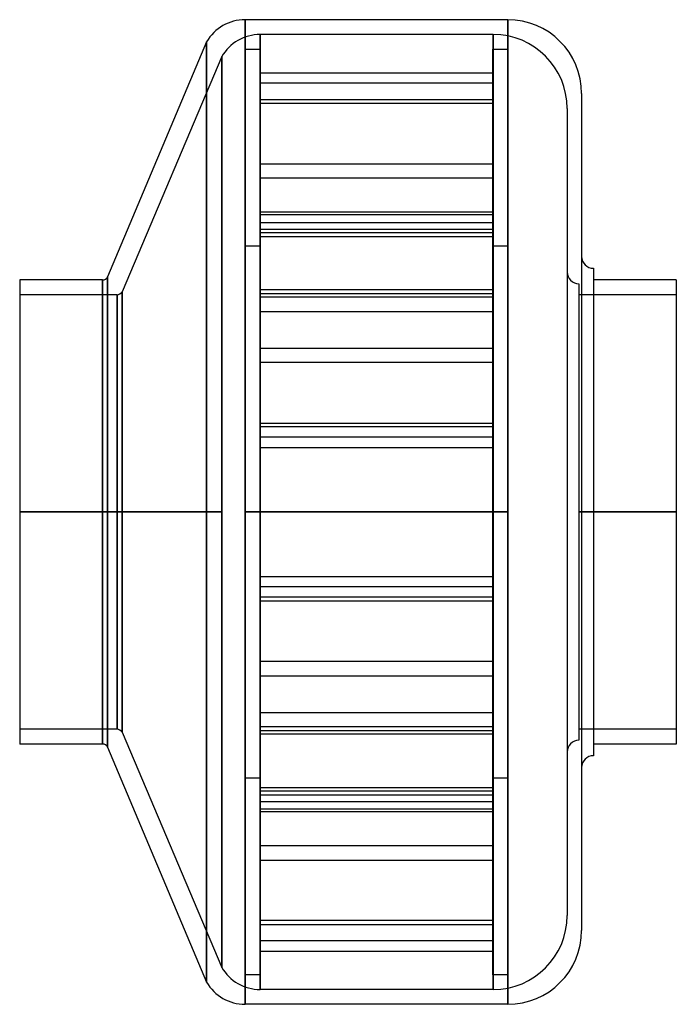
# Model space of a CAD drawing. Header units: millimetres. Extents: x -111 to 111, y -166 to 166.
import ezdxf

# ---------------------------------------------------------------- set-up
doc = ezdxf.new("R2010")
doc.units = ezdxf.units.MM
doc.layers.add('MAIN-1', color=7, linetype='Continuous')
doc.layers.add('MAIN-2', color=7, linetype='Continuous')

msp = doc.modelspace()

# ---------------------------------------------------------------- linework, layer by layer
at = {"layer": 'MAIN-1'}
for p, q in [((-34.8, 166.5), (-34.8, 0)), ((54, 166.5), (-34.8, 166.5)), ((54, 166.5), (54, 0)), ((-47.79, 159), (-81.27, 79.5)), ((-47.79, 159), (-47.79, 0)), ((79, 141.5), (79, -141.5)), ((83, 82.43), (83, 0)), ((-111, 78.5), (-111, 0)), ((-83, 78.5), (-111, 78.5)), ((-83, 78.5), (-83, 0)), ((-81.27, 79.5), (-81.27, 0)), ((111, 78.5), (83, 78.5)), ((111, 78.5), (111, 0)), ((-111, 0), (-111, -78.5)), ((-111, 0), (-83, 0)), ((-83, 0), (-83, -78.5)), ((-81.27, 0), (-47.79, 0)), ((-81.27, 0), (-81.27, -79.5)), ((-47.79, 0), (-47.79, -159)), ((-34.8, 0), (54, 0)), ((-34.8, 0), (-34.8, -166.5)), ((54, 0), (54, -166.5)), ((83, 0), (111, 0)), ((83, 0), (83, -82.43)), ((111, 0), (111, -78.5)), ((-83, -78.5), (-111, -78.5)), ((-81.27, -79.5), (-47.79, -159)), ((111, -78.5), (83, -78.5)), ((54, -166.5), (-34.8, -166.5))]:
    msp.add_line(p, q, dxfattribs=at)
for centre, radius, start, end in [((-34.8, 151.5), 15, 90, 150), ((54, 141.5), 25, 0, 90), ((83, 86.43), 4, 180, 270), ((-83, 80.5), 2, 270, 330), ((-83, -80.5), 2, 30, 90), ((83, -86.43), 4, 90, 180), ((54, -141.5), 25, 270, 0), ((-34.8, -151.5), 15, 210, 270)]:
    msp.add_arc(centre, radius, start, end, dxfattribs=at)
at = {"layer": 'MAIN-2'}
for p, q in [((-34.8, 0), (-34.8, 166.5)), ((54, 0), (54, 166.5)), ((-29.7, 161.5), (-29.7, 0)), ((-29.7, 0), (-29.7, 161.5)), ((49.1, 161.5), (-29.7, 161.5)), ((49.1, 161.5), (49.1, 0)), ((49.1, 0), (49.1, 161.5)), ((-47.79, 0), (-47.79, 159)), ((-42.69, 154), (-76.37, 74.5)), ((-42.69, 154), (-42.69, 0)), ((-42.69, 0), (-42.69, 154)), ((-34.8, 156.5), (-29.8, 156.5)), ((-34.8, -156.5), (-34.8, 156.5)), ((-29.8, 156.5), (-29.8, -156.5)), ((49, -156.5), (49, 156.5)), ((49, 156.5), (54, 156.5)), ((54, 156.5), (54, -156.5)), ((-29.8, 148.51), (49, 148.51)), ((49, 144.98), (-29.8, 144.98)), ((-29.8, 139.51), (49, 139.51)), ((49, 138.21), (-29.8, 138.21)), ((74.1, 136.5), (74.1, -136.5)), ((-29.8, 117.73), (49, 117.73)), ((49, 112.9), (-29.8, 112.9)), ((49, 101.42), (-29.8, 101.42)), ((49, 100.49), (-29.8, 100.49)), ((-29.8, 97.89), (49, 97.89)), ((-29.8, 95.66), (49, 95.66)), ((49, 94.41), (-29.8, 94.41)), ((-29.8, 93.12), (49, 93.12)), ((-29.8, 89.9), (-34.8, 89.9)), ((54, 89.9), (49, 89.9)), ((-83, 0), (-83, 78.5)), ((-81.27, 0), (-81.27, 79.5)), ((78.1, 77.18), (78.1, 0)), ((-78.1, 73.5), (-111, 73.5)), ((-78.1, 0), (-78.1, 73.5)), ((-78.1, 73.5), (-78.1, 0)), ((-76.37, 0), (-76.37, 74.5)), ((-76.37, 74.5), (-76.37, 0)), ((49, 75.18), (-29.8, 75.18)), ((-29.8, 73.88), (49, 73.88)), ((111, 73.5), (78.1, 73.5)), ((49, 72.63), (-29.8, 72.63)), ((-29.8, 67.8), (49, 67.8)), ((-29.8, 55.4), (49, 55.4)), ((49, 50.57), (-29.8, 50.57)), ((-29.8, 30.08), (49, 30.08)), ((49, 28.79), (-29.8, 28.79)), ((49, 25.31), (-29.8, 25.31)), ((-29.8, 21.78), (49, 21.78)), ((-29.8, 21.78), (49, 21.78)), ((-78.1, 0), (-111, 0)), ((-78.1, 0), (-78.1, -73.5)), ((-76.37, 0), (-76.37, -74.5)), ((-42.69, 0), (-76.37, 0)), ((-42.69, 0), (-42.69, -154)), ((-29.7, 0), (-29.7, -161.5)), ((0, 0), (-29.7, 0)), ((0, 0), (0, 0)), ((0, 0), (0, 0)), ((49.1, 0), (0, 0)), ((0, 0), (0, 0)), ((0, 0), (0, 0)), ((0, 0), (0, 0)), ((0, 0), (0, 0)), ((0, 0), (0, 0)), ((0, 0), (0, 0)), ((0, 0), (0, 0)), ((0, 0), (0, 0)), ((0, 0), (0, 0)), ((0, 0), (0, 0)), ((0, 0), (0, 0)), ((0, 0), (0, 0)), ((0, 0), (0, 0)), ((0, 0), (0, 0)), ((0, 0), (0, 0)), ((0, 0), (0, 0)), ((49.1, 0), (49.1, -161.5)), ((111, 0), (78.1, 0)), ((78.1, 0), (78.1, -77.18)), ((-83, 0), (-111, 0)), ((-111, 0), (-78.1, 0)), ((-83, -78.5), (-83, 0)), ((-81.27, -79.5), (-81.27, 0)), ((-47.79, 0), (-81.27, 0)), ((-78.1, -73.5), (-78.1, 0)), ((-76.37, 0), (-42.69, 0)), ((-76.37, -74.5), (-76.37, 0)), ((-47.79, -159), (-47.79, 0)), ((-42.69, -154), (-42.69, 0)), ((-34.8, -166.5), (-34.8, 0)), ((0, 0), (-34.8, 0)), ((-29.7, 0), (0, 0)), ((-29.7, -161.5), (-29.7, 0)), ((54, 0), (0, 0)), ((0, 0), (0, 0)), ((0, 0), (0, 0)), ((0, 0), (0, 0)), ((0, 0), (0, 0)), ((0, 0), (0, 0)), ((0, 0), (0, 0)), ((0, 0), (0, 0)), ((0, 0), (0, 0)), ((0, 0), (0, 0)), ((0, 0), (0, 0)), ((0, 0), (0, 0)), ((0, 0), (0, 0)), ((0, 0), (0, 0)), ((0, 0), (0, 0)), ((0, 0), (0, 0)), ((0, 0), (0, 0)), ((0, 0), (0, 0)), ((0, 0), (49.1, 0)), ((0, 0), (0, 0)), ((0, 0), (0, 0)), ((0, 0), (0, 0)), ((0, 0), (0, 0)), ((49.1, -161.5), (49.1, 0)), ((54, -166.5), (54, 0)), ((78.1, 0), (111, 0)), ((111, 0), (83, 0)), ((-29.8, -21.78), (49, -21.78)), ((-29.8, -21.78), (49, -21.78)), ((49, -25.31), (-29.8, -25.31)), ((49, -25.31), (-29.8, -25.31)), ((49, -28.79), (-29.8, -28.79)), ((-29.8, -30.08), (49, -30.08)), ((49, -50.57), (-29.8, -50.57)), ((-29.8, -55.4), (49, -55.4)), ((-29.8, -67.8), (49, -67.8)), ((49, -72.63), (-29.8, -72.63)), ((-78.1, -73.5), (-111, -73.5)), ((-76.37, -74.5), (-42.69, -154)), ((-29.8, -73.88), (49, -73.88)), ((49, -75.18), (-29.8, -75.18)), ((111, -73.5), (78.1, -73.5)), ((-34.8, -89.9), (-29.8, -89.9)), ((49, -89.9), (54, -89.9)), ((-29.8, -93.12), (49, -93.12)), ((49, -94.41), (-29.8, -94.41)), ((-29.8, -95.66), (49, -95.66)), ((-29.8, -97.89), (49, -97.89)), ((49, -100.49), (-29.8, -100.49)), ((49, -101.42), (-29.8, -101.42)), ((49, -112.9), (-29.8, -112.9)), ((-29.8, -117.73), (49, -117.73)), ((49, -138.21), (-29.8, -138.21)), ((-29.8, -139.51), (49, -139.51)), ((49, -144.98), (-29.8, -144.98)), ((-29.8, -148.51), (49, -148.51)), ((-29.8, -156.5), (-34.8, -156.5)), ((54, -156.5), (49, -156.5)), ((49.1, -161.5), (-29.7, -161.5))]:
    msp.add_line(p, q, dxfattribs=at)
for centre, radius, start, end in [((-29.7, 146.5), 15, 90, 150), ((49.1, 136.5), 25, 0, 90), ((78.1, 81.18), 4, 180, 270), ((-78.1, 75.5), 2, 270, 330), ((-78.1, -75.5), 2, 30, 90), ((78.1, -81.18), 4, 90, 180), ((49.1, -136.5), 25, 270, 0), ((-29.7, -146.5), 15, 210, 270)]:
    msp.add_arc(centre, radius, start, end, dxfattribs=at)

doc.saveas('drawing.dxf')
